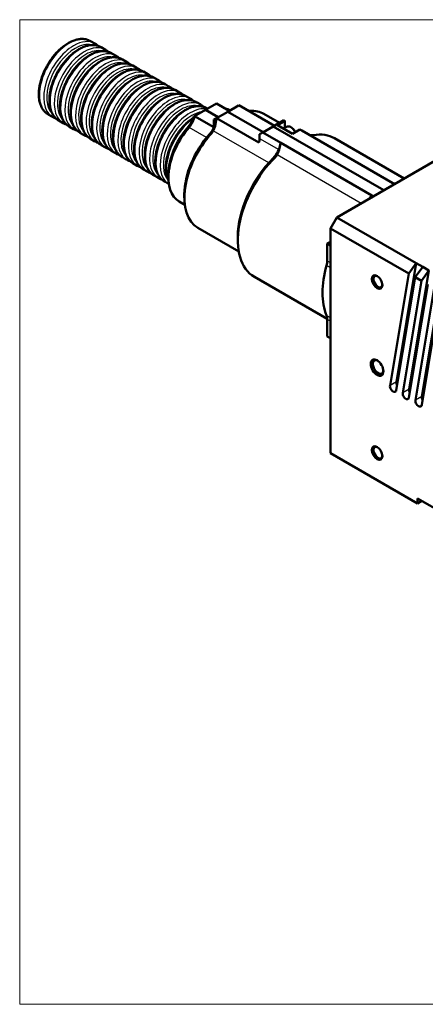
# Model space of a CAD drawing. Header units: millimetres. Extents: x 87 to 1178, y 50 to 707.
# Tile 2 of 14: x 87 to 223, y 368 to 697. Entities that reach past the tile are written whole.
import ezdxf

# ---------------------------------------------------------------- set-up
doc = ezdxf.new("R2010")
doc.units = ezdxf.units.MM
doc.layers.add('1', color=7, linetype='Continuous', true_color=0xffffff)

msp = doc.modelspace()

# ---------------------------------------------------------------- linework, layer by layer
at = {"layer": '1', "color": 251, "linetype": 'Continuous', "lineweight": 18}
for p, q in [((87.391, 368.406), (87.391, 697.461)), ((471.79, 697.461), (87.391, 697.461)), ((87.391, 368.406), (471.79, 368.406))]:
    msp.add_line(p, q, dxfattribs=at)
at = {"layer": '1', "color": 4, "linetype": 'Continuous', "lineweight": 50}
for p, q in [((112.47, 689.478), (111.049, 690.298)), ((111.05, 690.298), (111.049, 690.298)), ((116.006, 687.437), (114.585, 688.257)), ((114.586, 688.257), (114.585, 688.257)), ((119.541, 685.395), (118.121, 686.216)), ((118.121, 686.215), (118.121, 686.216)), ((123.077, 683.354), (121.656, 684.174)), ((121.657, 684.174), (121.656, 684.174)), ((126.612, 681.313), (125.192, 682.133)), ((125.192, 682.133), (125.192, 682.133)), ((130.148, 679.272), (128.727, 680.092)), ((128.728, 680.092), (128.727, 680.092)), ((133.684, 677.23), (132.263, 678.051)), ((132.263, 678.05), (132.263, 678.051)), ((137.219, 675.189), (135.798, 676.01)), ((135.799, 676.009), (135.798, 676.01)), ((140.755, 673.148), (139.334, 673.968)), ((139.334, 673.968), (139.334, 673.968)), ((144.29, 671.107), (142.869, 671.927)), ((142.87, 671.927), (142.869, 671.927)), ((147.826, 669.065), (146.405, 669.886)), ((146.405, 669.885), (146.405, 669.886)), ((153.041, 669.422), (149.409, 667.326)), ((157.283, 666.973), (153.041, 669.422)), ((160.37, 668.754), (156.834, 666.713)), ((160.37, 668.754), (160.551, 668.859)), ((172.394, 662.021), (160.551, 668.859)), ((96.899, 665.79), (98.32, 664.969)), ((149.409, 667.326), (145.778, 665.229)), ((145.778, 665.229), (152.142, 661.555)), ((153.652, 664.876), (149.409, 667.326)), ((153.652, 664.876), (149.409, 667.326)), ((150.124, 667.738), (149.94, 667.845)), ((149.941, 667.844), (149.94, 667.845)), ((156.834, 666.713), (153.298, 664.672)), ((168.678, 659.875), (156.834, 666.713)), ((168.678, 659.875), (156.834, 666.713)), ((174.061, 662.983), (168.895, 665.966)), ((100.435, 663.748), (101.856, 662.928)), ((103.971, 661.707), (105.391, 660.887)), ((153.117, 664.567), (152.238, 664.06)), ((152.238, 664.06), (152.238, 662.554)), ((153.298, 664.672), (153.117, 664.567)), ((153.117, 664.567), (167.259, 656.402)), ((172.037, 661.814), (168.501, 659.773)), ((175.572, 663.855), (172.037, 661.814)), ((208.983, 640.483), (172.037, 661.814)), ((208.983, 640.483), (172.037, 661.814)), ((175.926, 663.651), (173.451, 662.222)), ((178.401, 659.365), (173.451, 662.222)), ((176.46, 661.624), (175.474, 661.054)), ((175.926, 663.651), (175.572, 663.855)), ((175.926, 661.315), (175.926, 663.651)), ((176.438, 661.611), (175.926, 661.906)), ((107.506, 659.666), (108.927, 658.846)), ((168.501, 659.773), (167.441, 659.161)), ((167.441, 659.161), (167.441, 657.797)), ((174.512, 656.303), (168.501, 659.773)), ((180.876, 660.794), (178.401, 659.365)), ((181.583, 660.385), (180.876, 660.794)), ((211.988, 642.831), (181.583, 660.385)), ((242.04, 659.569), (193.25, 631.4)), ((111.042, 657.625), (112.462, 656.804)), ((114.577, 655.583), (115.998, 654.763)), ((204.917, 638.748), (174.512, 656.303)), ((215.757, 644.394), (192.483, 657.832)), ((118.113, 653.542), (119.534, 652.722)), ((121.648, 651.501), (123.069, 650.681)), ((125.184, 649.46), (126.605, 648.639)), ((128.719, 647.419), (130.14, 646.598)), ((132.255, 645.377), (133.676, 644.557)), ((137.035, 645.892), (137.035, 644.668)), ((135.79, 643.336), (137.186, 642.53)), ((212.519, 642.524), (211.988, 642.831)), ((142.338, 639.156), (142.338, 637.932)), ((205.448, 638.442), (204.917, 638.748)), ((140.659, 636.657), (142.479, 635.606)), ((193.25, 631.4), (191.129, 627.725)), ((193.25, 631.4), (219.767, 616.09)), ((146.895, 627.861), (160.499, 620.006)), ((191.129, 627.725), (217.271, 612.632)), ((191.129, 627.725), (191.129, 552.608)), ((160.193, 624.97), (160.193, 623.745)), ((190.068, 622.622), (191.129, 623.235)), ((190.068, 616.926), (190.068, 622.622)), ((190.068, 622.622), (191.129, 622.01)), ((213.129, 576.453), (219.767, 616.09)), ((219.767, 616.09), (217.271, 612.632)), ((219.767, 616.09), (221.921, 614.847)), ((211.007, 575.228), (217.271, 612.632)), ((217.371, 574.003), (224.009, 613.641)), ((219.425, 611.388), (221.921, 614.847)), ((224.009, 613.641), (221.514, 610.183)), ((221.921, 614.847), (224.009, 613.641)), ((165.733, 611.499), (190.065, 597.451)), ((219.425, 611.388), (213.096, 573.597)), ((215.25, 572.779), (221.514, 610.183)), ((223.668, 608.939), (217.339, 571.147)), ((219.425, 611.388), (221.514, 610.183)), ((221.614, 571.554), (228.252, 611.191)), ((219.492, 570.329), (225.756, 607.733)), ((227.91, 606.489), (221.582, 568.698)), ((190.068, 597.292), (190.068, 591.595)), ((190.068, 591.595), (191.129, 590.983)), ((191.129, 552.608), (220.226, 535.808)), ((220.226, 537.441), (220.226, 535.808)), ((220.226, 537.441), (229.136, 532.297)), ((221.64, 536.625), (220.226, 535.808))]:
    msp.add_line(p, q, dxfattribs=at)
at = {"layer": '1', "color": 87, "linetype": 'Continuous', "lineweight": 25}
for p, q in [((143.32, 661.224), (143.91, 661.437)), ((149.764, 658.057), (143.91, 661.437)), ((152.238, 662.554), (152.609, 662.339)), ((150.859, 659.326), (151.482, 659.577)), ((170.537, 649.646), (152.019, 660.338)), ((184.699, 658.848), (212.551, 642.767)), ((167.441, 657.797), (173.892, 654.072)), ((172.032, 651.216), (172.735, 651.55)), ((201.339, 636.07), (173.293, 652.262)), ((190.068, 616.926), (191.129, 616.314)), ((191.129, 614.561), (189.829, 615.312)), ((189.829, 598.63), (191.129, 597.879)), ((191.129, 596.679), (190.068, 597.292)), ((213.129, 576.453), (211.007, 575.228)), ((217.371, 574.003), (215.25, 572.779)), ((221.614, 571.554), (219.492, 570.329))]:
    msp.add_line(p, q, dxfattribs=at)
for centre, major_axis, start_param, end_param in [((103.974, 678.044), (7.075, 12.254), 0.0407425, 0.7853982), ((103.974, 678.044), (7.075, 12.254), 0.7853982, 3.1415927), ((105.395, 677.224), (-7.075, -12.254), 3.9269908, 6.2397921), ((105.925, 676.918), (6.713, 11.627), 0.7853982, 2.9947232), ((105.395, 677.224), (-7.075, -12.254), 3.1337387, 3.9269908), ((105.925, 676.918), (6.713, 11.627), 0.1830959, 0.7853982), ((107.51, 676.003), (7.075, 12.254), 0.0407425, 0.7853982), ((108.931, 675.182), (-7.075, -12.254), 3.1337387, 3.9269908), ((107.51, 676.003), (7.075, 12.254), 0.7853982, 3.1415927), ((108.931, 675.182), (-7.075, -12.254), 3.9269908, 6.2397921), ((109.461, 674.876), (6.713, 11.627), 0.7853982, 2.9947232), ((111.046, 673.961), (7.075, 12.254), 0.7853982, 3.1415927), ((112.466, 673.141), (-7.075, -12.254), 3.9269908, 6.2397921), ((109.461, 674.876), (6.713, 11.627), 0.1830959, 0.7853982), ((111.046, 673.961), (7.075, 12.254), 0.0407425, 0.7853982), ((112.466, 673.141), (-7.075, -12.254), 3.1337387, 3.9269908), ((112.996, 672.835), (6.713, 11.627), 0.1830959, 0.7853982), ((114.581, 671.92), (7.075, 12.254), 0.0407425, 0.7853982), ((116.002, 671.1), (-7.075, -12.254), 3.1337387, 3.9269908), ((112.996, 672.835), (6.713, 11.627), 0.7853982, 2.9947232), ((114.581, 671.92), (7.075, 12.254), 0.7853982, 3.1415927), ((116.002, 671.1), (-7.075, -12.254), 3.9269908, 6.2397921), ((116.532, 670.794), (6.713, 11.627), 0.7853982, 2.9947232), ((118.117, 669.879), (7.075, 12.254), 0.7853982, 3.1415927), ((116.532, 670.794), (6.713, 11.627), 0.1830959, 0.7853982), ((118.117, 669.879), (7.075, 12.254), 0.0407425, 0.7853982), ((119.537, 669.059), (-7.075, -12.254), 3.1337387, 3.9269908), ((120.067, 668.753), (6.713, 11.627), 0.1830959, 0.7853982), ((121.652, 667.838), (7.075, 12.254), 0.0407425, 0.7853982), ((119.537, 669.059), (-7.075, -12.254), 3.9269908, 6.2397921), ((120.067, 668.753), (6.713, 11.627), 0.7853982, 2.9947232), ((121.652, 667.838), (7.075, 12.254), 0.7853982, 3.1415927), ((123.073, 667.017), (-7.075, -12.254), 3.9269908, 6.2397921), ((123.073, 667.017), (-7.075, -12.254), 3.1337387, 3.9269908), ((123.603, 666.711), (6.713, 11.627), 0.1830959, 0.7853982), ((125.188, 665.796), (7.075, 12.254), 0.0407425, 0.7853982), ((126.609, 664.976), (-7.075, -12.254), 3.1337387, 3.9269908), ((123.603, 666.711), (6.713, 11.627), 0.7853982, 2.9947232), ((125.188, 665.796), (7.075, 12.254), 0.7853982, 3.1415927), ((126.609, 664.976), (-7.075, -12.254), 3.9269908, 6.2397921), ((127.139, 664.67), (6.713, 11.627), 0.7853982, 2.9947232), ((128.723, 663.755), (7.075, 12.254), 0.7853982, 3.1415927), ((127.139, 664.67), (6.713, 11.627), 0.1830959, 0.7853982), ((128.723, 663.755), (7.075, 12.254), 0.0407425, 0.7853982), ((130.144, 662.935), (-7.075, -12.254), 3.1337387, 3.9269908), ((130.674, 662.629), (6.713, 11.627), 0.1830959, 0.7853982), ((132.259, 661.714), (7.075, 12.254), 0.0407425, 0.7853982), ((130.144, 662.935), (-7.075, -12.254), 3.9269908, 6.2397921), ((130.674, 662.629), (6.713, 11.627), 0.7853982, 2.9947232), ((132.259, 661.714), (7.075, 12.254), 0.7853982, 3.1415927), ((133.68, 660.894), (-7.075, -12.254), 3.9269908, 6.2397921), ((134.21, 660.588), (6.713, 11.627), 0.7853982, 2.9947232), ((133.68, 660.894), (-7.075, -12.254), 3.1337387, 3.9269908), ((134.21, 660.588), (6.713, 11.627), 0.1830959, 0.7853982), ((135.794, 659.673), (7.075, 12.254), 0.0407425, 0.7853982), ((137.215, 658.852), (-7.075, -12.254), 3.1337387, 3.9269908), ((135.794, 659.673), (7.075, 12.254), 0.7853982, 3.1415927), ((137.215, 658.852), (-7.075, -12.254), 3.9269908, 6.2397921), ((137.745, 658.546), (6.713, 11.627), 0.7853982, 2.9947232), ((139.33, 657.632), (7.075, 12.254), 0.7853982, 3.1415927), ((140.751, 656.811), (-7.075, -12.254), 3.9269908, 6.2397921), ((137.745, 658.546), (6.713, 11.627), 0.1830959, 0.7853982), ((139.33, 657.632), (7.075, 12.254), 0.0407425, 0.7853982), ((140.751, 656.811), (-7.075, -12.254), 3.1337387, 3.9269908), ((141.281, 656.505), (6.713, 11.627), 0.1830959, 0.7853982), ((142.865, 655.59), (7.075, 12.254), 0.0407425, 0.7853982), ((141.281, 656.505), (6.713, 11.627), 0.7853982, 2.9947232), ((142.865, 655.59), (7.075, 12.254), 0.7853982, 3.1415927), ((144.286, 654.77), (-7.075, -12.254), 3.9269908, 6.2397921), ((144.816, 654.464), (6.713, 11.627), 0.7853982, 2.9722412), ((144.286, 654.77), (-7.075, -12.254), 3.3365677, 3.9269908), ((144.816, 654.464), (6.713, 11.627), 0.4126286, 0.7853982), ((146.401, 653.549), (7.075, 12.254), 0.9040915, 2.7191466), ((177.835, 659.242), (1.375, -2.382), 1.5064919, 3.1415927)]:
    msp.add_ellipse(centre, major_axis=major_axis, ratio=0.57735, start_param=start_param, end_param=end_param, dxfattribs=at)
at = {"layer": '1', "color": 4, "linetype": 'Continuous', "lineweight": 50}
for centre, major_axis, start_param, end_param in [((103.974, 678.044), (7.075, 12.254), 0, 0.0407425), ((107.51, 676.003), (7.075, 12.254), 0, 0.0407425), ((111.046, 673.961), (7.075, 12.254), 0, 0.0407425), ((114.581, 671.92), (7.075, 12.254), 0, 0.0407425), ((118.117, 669.879), (7.075, 12.254), 0, 0.0407425), ((121.652, 667.838), (7.075, 12.254), 0, 0.0407425), ((125.188, 665.796), (7.075, 12.254), 0, 0.0407425), ((128.723, 663.755), (7.075, 12.254), 0, 0.0407425), ((132.259, 661.714), (7.075, 12.254), 0, 0.0407425), ((135.794, 659.673), (7.075, 12.254), 0, 0.0407425), ((139.33, 657.632), (7.075, 12.254), 0, 0.0407425), ((142.865, 655.59), (7.075, 12.254), 0, 0.0407425), ((105.395, 677.224), (-7.075, -12.254), 6.2397921, 6.2831853), ((141.278, 664.799), (3.25, 5.629), 4.3875448, 5.0769106), ((142.338, 664.187), (-2.5, -4.33), 1.2459522, 2.1229567), ((149.409, 651.812), (8.75, 15.155), 0.051898, 0.2230835), ((157.895, 646.913), (11, 19.053), 6.2831817, 6.6437212), ((108.931, 675.182), (-7.075, -12.254), 6.2397921, 6.2831853), ((149.409, 651.812), (8.75, 15.155), 1.2459522, 3.1415869), ((149.402, 662.204), (-2.5, -4.33), 1.2102604, 2.2791069), ((148.702, 660.512), (2.5, 4.33), 5.2645493, 5.4977871), ((149.763, 663.921), (2.5, 4.33), 5.0350505, 5.1763036), ((112.466, 673.141), (-7.075, -12.254), 6.2397921, 6.2831853), ((116.002, 671.1), (-7.075, -12.254), 6.2397921, 6.2831853), ((148.349, 652.424), (-8, -13.856), 4.3875448, 5.4977871), ((157.895, 646.913), (11, 19.053), 1.2102604, 3.1415891), ((156.834, 647.525), (-10.25, -17.754), 4.3518531, 5.4977871), ((179.108, 634.666), (13.375, 23.166), 6.2831606, 6.7249332), ((119.537, 669.059), (-7.075, -12.254), 6.2397921, 6.2831853), ((123.073, 667.017), (-7.075, -12.254), 6.2397921, 6.2831853), ((163.905, 655.756), (2.5, 4.33), 5.1763036, 5.4977871), ((170.84, 654.372), (-2.5, -4.33), 1.1290484, 2.2139775), ((171.278, 656.087), (2.5, 4.33), 4.9742089, 5.0813473), ((126.609, 664.976), (-7.075, -12.254), 6.2397921, 6.2831853), ((179.108, 634.666), (13.375, 23.166), 1.1290484, 3.141568), ((130.144, 662.935), (-7.075, -12.254), 6.2397921, 6.2831853), ((133.68, 660.894), (-7.075, -12.254), 6.2397921, 6.2831853), ((178.047, 635.278), (-12.625, -21.867), 4.2706411, 5.4977871), ((137.215, 658.852), (-7.075, -12.254), 6.2397921, 6.2831853), ((140.751, 656.811), (-7.075, -12.254), 6.2397921, 6.2831853), ((144.286, 654.77), (-7.075, -12.254), 6.2397921, 6.2831853), ((214.076, 647.331), (2.5, 4.33), 3.2952087, 3.6325904), ((202.829, 640.837), (2.5, 4.33), 4.2213912, 4.5587729), ((186.532, 614.885), (2.5, 4.33), 5.1277968, 5.4977871), ((208.453, 617.723), (14.125, 24.465), 1.9862041, 2.7261849), ((206.968, 609.926), (1.05, -1.819), 2.447497, 6.2831853), ((206.968, 609.926), (1.05, -1.819), 0, 0.6940956), ((186.532, 595.251), (2.5, 4.33), 5.4977871, 5.8677775), ((207.039, 581.389), (1.25, -2.165), 2.4518167, 6.2831853), ((207.039, 581.389), (1.25, -2.165), 0, 0.6897759), ((214.173, 575.637), (-0.75, 1.299), 0.6108652, 1.5099989), ((212.052, 574.412), (-0.75, 1.299), 0.6108652, 3.7524579), ((216.294, 571.963), (-0.75, 1.299), 0.6108652, 3.7524579), ((218.416, 573.188), (-0.75, 1.299), 0.6108652, 1.5099989), ((220.537, 569.513), (-0.75, 1.299), 0.6108652, 3.7524579), ((222.658, 570.738), (-0.75, 1.299), 0.6108652, 1.5099989), ((206.968, 552.771), (1.05, -1.819), 2.447497, 6.2831853), ((206.968, 552.771), (1.05, -1.819), 0, 0.6940956)]:
    msp.add_ellipse(centre, major_axis=major_axis, ratio=0.57735, start_param=start_param, end_param=end_param, dxfattribs=at)
for centre, major_axis in [((206.685, 609.762), (-1.25, 2.165)), ((206.685, 581.185), (-1.5, 2.598)), ((206.685, 552.608), (-1.25, 2.165))]:
    msp.add_ellipse(centre, major_axis=major_axis, ratio=0.57735, dxfattribs=at)
for points, knots in [([(110.711, 690.446), (110.562, 690.532), (110.084, 690.772), (109.183, 690.983), (108.028, 691.06), (106.807, 690.919), (105.539, 690.57), (104.461, 690.108), (103.815, 689.759), (103.599, 689.635)], [0, 0, 0, 0, 0.0769182, 0.2409355, 0.405912, 0.5731944, 0.7429814, 0.9146011, 1, 1, 1, 1]), ([(103.599, 689.635), (103.369, 689.502), (102.707, 689.093), (101.623, 688.299), (100.378, 687.191), (99.192, 685.936), (98.084, 684.555), (97.071, 683.071), (96.168, 681.507), (95.389, 679.887), (94.748, 678.237), (94.255, 676.584), (93.918, 674.951), (93.744, 673.365), (93.74, 671.849), (93.907, 670.428), (94.248, 669.127), (94.758, 667.97), (95.429, 666.984), (96.188, 666.239), (96.743, 665.879), (96.999, 665.743)], [0, 0, 0, 0, 0.0290137, 0.0838591, 0.1386567, 0.193384, 0.2480477, 0.3026682, 0.3572713, 0.411885, 0.4665287, 0.521232, 0.5760238, 0.6309289, 0.6859594, 0.741096, 0.7962173, 0.8510769, 0.9053344, 0.9587061, 1, 1, 1, 1]), ([(114.246, 688.404), (114.098, 688.491), (113.619, 688.731), (112.718, 688.942), (111.564, 689.019), (110.342, 688.877), (109.075, 688.529), (107.997, 688.067), (107.35, 687.717), (107.135, 687.593)], [0, 0, 0, 0, 0.0769182, 0.2409355, 0.405912, 0.5731944, 0.7429814, 0.9146011, 1, 1, 1, 1]), ([(113.484, 688.718), (113.232, 688.97), (112.926, 689.235), (112.569, 689.41), (112.525, 689.431)], [0, 0, 0, 0, 0.8775259, 1, 1, 1, 1]), ([(107.135, 687.593), (106.905, 687.46), (106.243, 687.052), (105.159, 686.257), (103.914, 685.15), (102.728, 683.895), (101.62, 682.514), (100.606, 681.03), (99.703, 679.465), (98.925, 677.846), (98.284, 676.196), (97.79, 674.542), (97.453, 672.91), (97.28, 671.324), (97.275, 669.808), (97.443, 668.387), (97.783, 667.086), (98.293, 665.929), (98.965, 664.943), (99.723, 664.198), (100.278, 663.838), (100.535, 663.701)], [0, 0, 0, 0, 0.0290137, 0.0838591, 0.1386567, 0.193384, 0.2480477, 0.3026682, 0.3572713, 0.411885, 0.4665287, 0.521232, 0.5760238, 0.6309289, 0.6859594, 0.741096, 0.7962173, 0.8510769, 0.9053344, 0.9587061, 1, 1, 1, 1]), ([(110.671, 685.552), (110.44, 685.419), (109.778, 685.011), (108.694, 684.216), (107.449, 683.108), (106.264, 681.854), (105.155, 680.473), (104.142, 678.988), (103.239, 677.424), (102.46, 675.804), (101.819, 674.155), (101.326, 672.501), (100.989, 670.869), (100.816, 669.282), (100.811, 667.767), (100.978, 666.346), (101.319, 665.045), (101.829, 663.888), (102.5, 662.902), (103.259, 662.157), (103.814, 661.797), (104.07, 661.66)], [0, 0, 0, 0, 0.0290137, 0.0838591, 0.1386567, 0.193384, 0.2480477, 0.3026682, 0.3572713, 0.411885, 0.4665287, 0.521232, 0.5760238, 0.6309289, 0.6859594, 0.741096, 0.7962173, 0.8510769, 0.9053344, 0.9587061, 1, 1, 1, 1]), ([(117.782, 686.363), (117.633, 686.449), (117.155, 686.689), (116.254, 686.901), (115.099, 686.977), (113.878, 686.836), (112.61, 686.488), (111.532, 686.026), (110.886, 685.676), (110.671, 685.552)], [0, 0, 0, 0, 0.0769182, 0.2409355, 0.405912, 0.5731944, 0.7429814, 0.9146011, 1, 1, 1, 1]), ([(121.317, 684.322), (121.169, 684.408), (120.69, 684.648), (119.789, 684.859), (118.635, 684.936), (117.413, 684.795), (116.146, 684.446), (115.068, 683.984), (114.421, 683.635), (114.206, 683.511)], [0, 0, 0, 0, 0.0769182, 0.2409355, 0.405912, 0.5731944, 0.7429814, 0.9146011, 1, 1, 1, 1]), ([(117.02, 686.677), (116.768, 686.929), (116.462, 687.193), (116.104, 687.369), (116.06, 687.389)], [0, 0, 0, 0, 0.8775259, 1, 1, 1, 1]), ([(120.555, 684.636), (120.303, 684.888), (119.997, 685.152), (119.64, 685.327), (119.596, 685.348)], [0, 0, 0, 0, 0.8775259, 1, 1, 1, 1]), ([(114.206, 683.511), (113.976, 683.378), (113.314, 682.969), (112.23, 682.175), (110.985, 681.067), (109.799, 679.812), (108.691, 678.432), (107.677, 676.947), (106.774, 675.383), (105.996, 673.763), (105.355, 672.114), (104.861, 670.46), (104.524, 668.827), (104.351, 667.241), (104.346, 665.725), (104.514, 664.305), (104.854, 663.003), (105.364, 661.847), (106.036, 660.861), (106.794, 660.116), (107.349, 659.756), (107.606, 659.619)], [0, 0, 0, 0, 0.0290137, 0.0838591, 0.1386567, 0.193384, 0.2480477, 0.3026682, 0.3572713, 0.411885, 0.4665287, 0.521232, 0.5760238, 0.6309289, 0.6859594, 0.741096, 0.7962173, 0.8510769, 0.9053344, 0.9587061, 1, 1, 1, 1]), ([(117.742, 681.47), (117.511, 681.337), (116.849, 680.928), (115.765, 680.134), (114.52, 679.026), (113.335, 677.771), (112.226, 676.39), (111.213, 674.906), (110.31, 673.342), (109.531, 671.722), (108.89, 670.072), (108.397, 668.419), (108.06, 666.786), (107.887, 665.2), (107.882, 663.684), (108.049, 662.263), (108.39, 660.962), (108.9, 659.805), (109.571, 658.819), (110.33, 658.074), (110.885, 657.714), (111.141, 657.578)], [0, 0, 0, 0, 0.0290137, 0.0838591, 0.1386567, 0.193384, 0.2480477, 0.3026682, 0.3572713, 0.411885, 0.4665287, 0.521232, 0.5760238, 0.6309289, 0.6859594, 0.741096, 0.7962173, 0.8510769, 0.9053344, 0.9587061, 1, 1, 1, 1]), ([(124.853, 682.281), (124.704, 682.367), (124.226, 682.607), (123.325, 682.818), (122.17, 682.895), (120.949, 682.754), (119.681, 682.405), (118.603, 681.943), (117.957, 681.594), (117.742, 681.47)], [0, 0, 0, 0, 0.0769182, 0.2409355, 0.405912, 0.5731944, 0.7429814, 0.9146011, 1, 1, 1, 1]), ([(124.091, 682.594), (123.839, 682.846), (123.533, 683.111), (123.176, 683.286), (123.131, 683.307)], [0, 0, 0, 0, 0.8775259, 1, 1, 1, 1]), ([(127.626, 680.553), (127.375, 680.805), (127.068, 681.07), (126.711, 681.245), (126.667, 681.266)], [0, 0, 0, 0, 0.8775259, 1, 1, 1, 1]), ([(121.277, 679.428), (121.047, 679.295), (120.385, 678.887), (119.301, 678.092), (118.056, 676.985), (116.87, 675.73), (115.762, 674.349), (114.749, 672.865), (113.845, 671.3), (113.067, 669.681), (112.426, 668.031), (111.932, 666.377), (111.595, 664.745), (111.422, 663.159), (111.418, 661.643), (111.585, 660.222), (111.925, 658.921), (112.435, 657.764), (113.107, 656.778), (113.865, 656.033), (114.421, 655.673), (114.677, 655.536)], [0, 0, 0, 0, 0.0290137, 0.0838591, 0.1386567, 0.193384, 0.2480477, 0.3026682, 0.3572713, 0.411885, 0.4665287, 0.521232, 0.5760238, 0.6309289, 0.6859594, 0.741096, 0.7962173, 0.8510769, 0.9053344, 0.9587061, 1, 1, 1, 1]), ([(128.388, 680.239), (128.24, 680.326), (127.761, 680.566), (126.86, 680.777), (125.706, 680.854), (124.485, 680.713), (123.217, 680.364), (122.139, 679.902), (121.492, 679.553), (121.277, 679.428)], [0, 0, 0, 0, 0.0769182, 0.2409355, 0.405912, 0.5731944, 0.7429814, 0.9146011, 1, 1, 1, 1]), ([(131.924, 678.198), (131.775, 678.284), (131.297, 678.524), (130.396, 678.736), (129.242, 678.812), (128.02, 678.671), (126.752, 678.323), (125.675, 677.861), (125.028, 677.511), (124.813, 677.387)], [0, 0, 0, 0, 0.0769182, 0.2409355, 0.405912, 0.5731944, 0.7429814, 0.9146011, 1, 1, 1, 1]), ([(131.162, 678.512), (130.91, 678.764), (130.604, 679.028), (130.247, 679.204), (130.202, 679.224)], [0, 0, 0, 0, 0.8775259, 1, 1, 1, 1]), ([(124.813, 677.387), (124.582, 677.254), (123.92, 676.846), (122.836, 676.051), (121.591, 674.943), (120.406, 673.689), (119.298, 672.308), (118.284, 670.824), (117.381, 669.259), (116.602, 667.639), (115.961, 665.99), (115.468, 664.336), (115.131, 662.704), (114.958, 661.117), (114.953, 659.602), (115.12, 658.181), (115.461, 656.88), (115.971, 655.723), (116.642, 654.737), (117.401, 653.992), (117.956, 653.632), (118.212, 653.495)], [0, 0, 0, 0, 0.0290137, 0.0838591, 0.1386567, 0.193384, 0.2480477, 0.3026682, 0.3572713, 0.411885, 0.4665287, 0.521232, 0.5760238, 0.6309289, 0.6859594, 0.741096, 0.7962173, 0.8510769, 0.9053344, 0.9587061, 1, 1, 1, 1]), ([(128.348, 675.346), (128.118, 675.213), (127.456, 674.804), (126.372, 674.01), (125.127, 672.902), (123.941, 671.647), (122.833, 670.267), (121.82, 668.782), (120.916, 667.218), (120.138, 665.598), (119.497, 663.949), (119.003, 662.295), (118.666, 660.662), (118.493, 659.076), (118.489, 657.56), (118.656, 656.14), (118.996, 654.838), (119.507, 653.682), (120.178, 652.696), (120.936, 651.951), (121.492, 651.591), (121.748, 651.454)], [0, 0, 0, 0, 0.0290137, 0.0838591, 0.1386567, 0.193384, 0.2480477, 0.3026682, 0.3572713, 0.411885, 0.4665287, 0.521232, 0.5760238, 0.6309289, 0.6859594, 0.741096, 0.7962173, 0.8510769, 0.9053344, 0.9587061, 1, 1, 1, 1]), ([(135.46, 676.157), (135.311, 676.243), (134.833, 676.483), (133.931, 676.694), (132.777, 676.771), (131.556, 676.63), (130.288, 676.281), (129.21, 675.819), (128.563, 675.47), (128.348, 675.346)], [0, 0, 0, 0, 0.0769182, 0.2409355, 0.405912, 0.5731944, 0.7429814, 0.9146011, 1, 1, 1, 1]), ([(138.995, 674.116), (138.847, 674.202), (138.368, 674.442), (137.467, 674.653), (136.313, 674.73), (135.091, 674.589), (133.823, 674.24), (132.746, 673.778), (132.099, 673.429), (131.884, 673.305)], [0, 0, 0, 0, 0.0769182, 0.2409355, 0.405912, 0.5731944, 0.7429814, 0.9146011, 1, 1, 1, 1]), ([(134.697, 676.471), (134.446, 676.723), (134.139, 676.987), (133.782, 677.163), (133.738, 677.183)], [0, 0, 0, 0, 0.8775259, 1, 1, 1, 1]), ([(138.233, 674.429), (137.981, 674.681), (137.675, 674.946), (137.318, 675.121), (137.273, 675.142)], [0, 0, 0, 0, 0.8775259, 1, 1, 1, 1]), ([(131.884, 673.305), (131.653, 673.172), (130.991, 672.763), (129.907, 671.969), (128.663, 670.861), (127.477, 669.606), (126.369, 668.225), (125.355, 666.741), (124.452, 665.177), (123.674, 663.557), (123.032, 661.907), (122.539, 660.254), (122.202, 658.621), (122.029, 657.035), (122.024, 655.519), (122.192, 654.098), (122.532, 652.797), (123.042, 651.64), (123.713, 650.654), (124.472, 649.909), (125.027, 649.549), (125.284, 649.413)], [0, 0, 0, 0, 0.0290137, 0.0838591, 0.1386567, 0.193384, 0.2480477, 0.3026682, 0.3572713, 0.411885, 0.4665287, 0.521232, 0.5760238, 0.6309289, 0.6859594, 0.741096, 0.7962173, 0.8510769, 0.9053344, 0.9587061, 1, 1, 1, 1]), ([(142.531, 672.074), (142.382, 672.161), (141.904, 672.401), (141.002, 672.612), (139.848, 672.689), (138.627, 672.548), (137.359, 672.199), (136.281, 671.737), (135.634, 671.388), (135.419, 671.263)], [0, 0, 0, 0, 0.0769182, 0.2409355, 0.405912, 0.5731944, 0.7429814, 0.9146011, 1, 1, 1, 1]), ([(141.768, 672.388), (141.517, 672.64), (141.21, 672.905), (140.853, 673.08), (140.809, 673.101)], [0, 0, 0, 0, 0.8775259, 1, 1, 1, 1]), ([(135.419, 671.263), (135.189, 671.13), (134.527, 670.722), (133.443, 669.927), (132.198, 668.82), (131.012, 667.565), (129.904, 666.184), (128.891, 664.7), (127.988, 663.135), (127.209, 661.516), (126.568, 659.866), (126.074, 658.212), (125.738, 656.58), (125.564, 654.994), (125.56, 653.478), (125.727, 652.057), (126.067, 650.756), (126.578, 649.599), (127.249, 648.613), (128.04, 647.836), (128.639, 647.46), (128.941, 647.309)], [0, 0, 0, 0, 0.0288273, 0.0833206, 0.1377663, 0.1921421, 0.2464548, 0.3007245, 0.354977, 0.4092399, 0.4635327, 0.5178847, 0.5723246, 0.6268772, 0.6815542, 0.7363368, 0.7911041, 0.8456114, 0.8995204, 0.9525494, 1, 1, 1, 1]), ([(138.955, 669.222), (138.725, 669.089), (138.063, 668.681), (136.978, 667.886), (135.734, 666.778), (134.548, 665.524), (133.44, 664.143), (132.426, 662.659), (131.523, 661.094), (130.745, 659.474), (130.103, 657.825), (129.61, 656.171), (129.273, 654.539), (129.1, 652.952), (129.095, 651.437), (129.263, 650.016), (129.603, 648.715), (130.113, 647.558), (130.784, 646.572), (131.576, 645.795), (132.174, 645.418), (132.476, 645.267)], [0, 0, 0, 0, 0.0288273, 0.0833206, 0.1377663, 0.1921421, 0.2464548, 0.3007245, 0.354977, 0.4092399, 0.4635327, 0.5178847, 0.5723246, 0.6268772, 0.6815542, 0.7363368, 0.7911041, 0.8456114, 0.8995204, 0.9525494, 1, 1, 1, 1]), ([(146.066, 670.033), (145.918, 670.119), (145.439, 670.359), (144.538, 670.571), (143.384, 670.647), (142.162, 670.506), (140.894, 670.158), (139.817, 669.696), (139.17, 669.346), (138.955, 669.222)], [0, 0, 0, 0, 0.0769182, 0.2409355, 0.405912, 0.5731944, 0.7429814, 0.9146011, 1, 1, 1, 1]), ([(149.602, 667.992), (149.453, 668.078), (148.975, 668.318), (148.074, 668.529), (146.919, 668.606), (145.698, 668.465), (144.43, 668.117), (143.352, 667.654), (142.705, 667.305), (142.49, 667.181)], [0, 0, 0, 0, 0.0769182, 0.2409355, 0.405912, 0.5731944, 0.7429814, 0.9146011, 1, 1, 1, 1]), ([(145.304, 670.347), (145.052, 670.599), (144.746, 670.863), (144.389, 671.039), (144.344, 671.059)], [0, 0, 0, 0, 0.8775259, 1, 1, 1, 1]), ([(148.839, 668.306), (148.588, 668.558), (148.282, 668.822), (147.924, 668.998), (147.88, 669.018)], [0, 0, 0, 0, 0.8775259, 1, 1, 1, 1]), ([(98.002, 665.2), (98.2, 665.05), (98.663, 664.756), (99.182, 664.559), (99.477, 664.474)], [0, 0, 0, 0, 0.4480745, 1, 1, 1, 1]), ([(142.49, 667.181), (142.26, 667.048), (141.598, 666.639), (140.514, 665.845), (139.269, 664.737), (138.083, 663.482), (136.975, 662.102), (135.962, 660.617), (135.059, 659.053), (134.28, 657.433), (133.639, 655.784), (133.145, 654.13), (132.809, 652.497), (132.635, 650.911), (132.631, 649.395), (132.798, 647.975), (133.138, 646.673), (133.649, 645.517), (134.32, 644.531), (135.079, 643.786), (135.634, 643.426), (135.89, 643.289)], [0, 0, 0, 0, 0.0290137, 0.0838591, 0.1386567, 0.193384, 0.2480477, 0.3026682, 0.3572713, 0.411885, 0.4665287, 0.521232, 0.5760238, 0.6309289, 0.6859594, 0.741096, 0.7962173, 0.8510769, 0.9053344, 0.9587061, 1, 1, 1, 1]), ([(145.328, 664.709), (144.9, 664.427), (144.046, 663.801), (142.805, 662.696), (141.619, 661.441), (140.511, 660.06), (139.497, 658.576), (138.594, 657.012), (137.816, 655.392), (137.174, 653.742), (136.681, 652.089), (136.344, 650.456), (136.171, 648.87), (136.166, 647.354), (136.334, 645.933), (136.649, 644.728), (136.942, 644.03), (137.087, 643.74)], [0, 0, 0, 0, 0.0672258, 0.1349181, 0.2025234, 0.2700502, 0.3375237, 0.4049756, 0.4724406, 0.5399427, 0.6075185, 0.6752035, 0.7430286, 0.8110085, 0.8791195, 0.9472116, 1, 1, 1, 1]), ([(145.473, 665.053), (145.536, 665.089), (145.594, 665.123), (145.697, 665.182), (145.742, 665.208), (145.778, 665.229)], [0, 0, 0, 0, 0.5, 0.5, 1, 1, 1, 1]), ([(164.307, 666.981), (164.197, 666.975), (164.077, 666.973), (163.904, 666.976), (163.858, 666.977), (163.811, 666.978)], [0, 0, 0, 0, 0.7400897, 0.7400897, 1, 1, 1, 1]), ([(101.537, 663.159), (101.736, 663.009), (102.199, 662.715), (102.717, 662.518), (103.013, 662.433)], [0, 0, 0, 0, 0.4480745, 1, 1, 1, 1]), ([(152.927, 663.925), (152.919, 663.762), (152.907, 663.6), (152.877, 663.278), (152.838, 662.959), (152.784, 662.644), (152.738, 662.41), (152.722, 662.332), (152.687, 662.177), (152.669, 662.099), (152.611, 661.868), (152.527, 661.567), (152.429, 661.28), (152.325, 660.999), (152.269, 660.862), (152.149, 660.595), (152.086, 660.465), (152.019, 660.338)], [0, 0, 0, 0, 0.125, 0.125, 0.25, 0.375, 0.375, 0.4375, 0.4375, 0.5, 0.5, 0.625, 0.75, 0.75, 0.875, 0.875, 1, 1, 1, 1]), ([(179.076, 660.449), (179.02, 660.539), (178.814, 660.843), (178.369, 661.266), (177.777, 661.648), (177.199, 661.802), (176.745, 661.778), (176.547, 661.652), (176.489, 661.606)], [0, 0, 0, 0, 0.0832858, 0.2959625, 0.510733, 0.7284705, 0.9165393, 1, 1, 1, 1]), ([(105.073, 661.118), (105.271, 660.968), (105.734, 660.673), (106.253, 660.477), (106.549, 660.392)], [0, 0, 0, 0, 0.4480745, 1, 1, 1, 1]), ([(108.608, 659.076), (108.807, 658.927), (109.27, 658.632), (109.788, 658.435), (110.084, 658.35)], [0, 0, 0, 0, 0.4480745, 1, 1, 1, 1]), ([(151.482, 659.577), (151.593, 659.698), (151.692, 659.822), (151.869, 660.076), (151.948, 660.206), (152.019, 660.338)], [0, 0, 0, 0, 0.5, 0.5, 1, 1, 1, 1]), ([(179.434, 659.894), (179.406, 659.948), (179.3, 660.141), (179.175, 660.322), (179.076, 660.449)], [0, 0, 0, 0, 0.2745192, 1, 1, 1, 1]), ([(184.699, 658.848), (184.558, 658.845), (184.418, 658.85), (184.195, 658.87), (184.11, 658.88), (184.025, 658.893)], [0, 0, 0, 0, 0.6164278, 0.6164278, 1, 1, 1, 1]), ([(184.699, 658.848), (184.845, 658.85), (184.983, 658.856), (185.244, 658.877), (185.367, 658.891), (185.481, 658.909)], [0, 0, 0, 0, 0.5, 0.5, 1, 1, 1, 1]), ([(112.144, 657.035), (112.342, 656.885), (112.805, 656.591), (113.324, 656.394), (113.62, 656.309)], [0, 0, 0, 0, 0.4480745, 1, 1, 1, 1]), ([(115.679, 654.994), (115.878, 654.844), (116.341, 654.55), (116.859, 654.353), (117.155, 654.268)], [0, 0, 0, 0, 0.4480745, 1, 1, 1, 1]), ([(174.34, 655.814), (174.326, 655.649), (174.308, 655.485), (174.265, 655.161), (174.213, 654.839), (174.147, 654.524), (174.092, 654.29), (174.063, 654.174), (174.032, 654.058), (174.01, 653.981), (173.999, 653.943), (173.944, 653.752), (173.848, 653.455), (173.739, 653.174), (173.624, 652.9), (173.563, 652.767), (173.434, 652.508), (173.366, 652.383), (173.293, 652.262)], [0, 0, 0, 0, 0.125, 0.125, 0.25, 0.375, 0.375, 0.4375, 0.46875, 0.46875, 0.5, 0.5, 0.625, 0.75, 0.75, 0.875, 0.875, 1, 1, 1, 1]), ([(119.215, 652.953), (119.413, 652.803), (119.876, 652.508), (120.395, 652.312), (120.691, 652.227)], [0, 0, 0, 0, 0.4480745, 1, 1, 1, 1]), ([(172.735, 651.55), (172.849, 651.663), (172.951, 651.779), (173.136, 652.017), (173.219, 652.138), (173.293, 652.262)], [0, 0, 0, 0, 0.5, 0.5, 1, 1, 1, 1]), ([(122.751, 650.911), (122.949, 650.762), (123.412, 650.467), (123.93, 650.27), (124.226, 650.185)], [0, 0, 0, 0, 0.4480745, 1, 1, 1, 1]), ([(126.286, 648.87), (126.484, 648.72), (126.947, 648.426), (127.466, 648.229), (127.762, 648.144)], [0, 0, 0, 0, 0.4480745, 1, 1, 1, 1]), ([(129.822, 646.829), (130.02, 646.679), (130.483, 646.385), (131.001, 646.188), (131.297, 646.103)], [0, 0, 0, 0, 0.4480745, 1, 1, 1, 1]), ([(133.357, 644.788), (133.556, 644.638), (134.018, 644.343), (134.537, 644.147), (134.833, 644.062)], [0, 0, 0, 0, 0.4480745, 1, 1, 1, 1])]:
    msp.add_open_spline(points, degree=3, knots=knots, dxfattribs=at)
msp.add_open_spline([(136.893, 642.746), (137.012, 642.657), (137.134, 642.573), (137.26, 642.496)], degree=3, dxfattribs=at)

doc.saveas('drawing.dxf')
